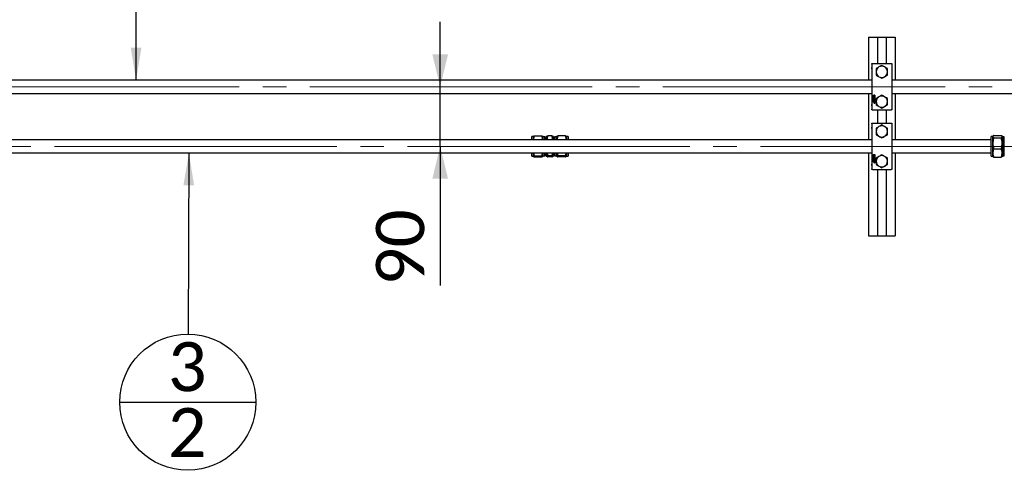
# Paper-space layout 'Sheet1' of a CAD drawing. Header units: millimetres. Extents: x 0 to 23548, y 0 to 16632.
# Tile 124 of 143: x 12344 to 13832, y 14023 to 14703. Entities that reach past the tile are written whole.
import ezdxf

# ---------------------------------------------------------------- set-up
doc = ezdxf.new("R2010")
doc.units = ezdxf.units.MM
doc.linetypes.add('SLD-Mista-longa', pattern=[19.05, 15.24, -1.27, 1.27, -1.27])
doc.linetypes.add('SLD-Sólida', pattern=[0])
doc.layers.add('DETALHAMENTO', color=8, linetype='SLD-Sólida')
doc.styles.add('SLDTEXTSTYLE2', font='CALIBRI.TTF')
doc.styles.get("Standard").update_dxf_attribs({"font": 'CALIBRI.TTF'})
doc.dimstyles.new('SLDDIMSTYLE1', dxfattribs={"dimtxt": 72.8, "dimasz": 49, "dimexe": 0, "dimexo": 0.0625, "dimgap": 18.2, "dimtad": 1, "dimdec": 0, "dimrnd": 1e-09, "dimzin": 12, "dimdsep": 46, "dimtxsty": 'SLDTEXTSTYLE2', "dimsah": 1, "dimcen": 0.09, "dimadec": 0, "dimazin": 3, "dimtfac": 1, "dimtdec": 0, "dimtofl": 0, "dimtmove": 0, "dimatfit": 3, "dimfxl": 0, "dimfrac": 2, "dimtolj": 1, "dimtzin": 12, "dimarcsym": 0})
doc.dimstyles.new('SLDDIMSTYLE2', dxfattribs={"dimtxt": 72.8, "dimasz": 49, "dimexe": 0, "dimexo": 0.0625, "dimgap": 18.2, "dimtad": 1, "dimrnd": 1e-09, "dimzin": 12, "dimdsep": 46, "dimtxsty": 'SLDTEXTSTYLE2', "dimsah": 1, "dimcen": 0.09, "dimadec": 0, "dimazin": 3, "dimtfac": 1, "dimtmove": 0, "dimatfit": 0, "dimfxl": 0, "dimfrac": 2, "dimtolj": 1, "dimtzin": 12, "dimarcsym": 0})
doc.dimstyles.new('SLDDIMSTYLE3', dxfattribs={"dimtxt": 0.18, "dimasz": 49, "dimexe": 0, "dimexo": 0.0625, "dimgap": 0, "dimtad": 0, "dimtih": 1, "dimtoh": 1, "dimdec": 0, "dimrnd": 1e-09, "dimzin": 0, "dimdsep": 46, "dimtxsty": 'Standard', "dimsah": 1, "dimcen": 0.09, "dimadec": 0, "dimazin": 0, "dimtfac": 49, "dimtdec": 0, "dimtofl": 0, "dimtmove": 0, "dimatfit": 3, "dimfxl": 0, "dimfrac": 2, "dimtolj": 1, "dimtzin": 0, "dimarcsym": 0})

# ---------------------------------------------------------------- blocks, each defined once
blk = doc.blocks.new('_D')
at = {"layer": 'DETALHAMENTO', "ltscale": 28}
for p, q in [((9666.2, 14629.7), (9666.2, 15015.7)), ((16302.7, 14629.7), (16302.7, 15015.7)), ((16302.7, 14987.7), (9666.2, 14987.7))]:
    blk.add_line(p, q, dxfattribs=at)
for points in [[(9666.2, 14987.7), (9715.2, 14975.8), (9715.2, 14999.6)], [(16302.7, 14987.7), (16253.7, 14999.6), (16253.7, 14975.8)]]:
    blk.add_solid(points, dxfattribs=at)
at = {"layer": 'DETALHAMENTO', "ltscale": 28, "insert": (12885.9, 15084.8), "char_height": 72.8, "attachment_point": 1, "style": 'SLDTEXTSTYLE2'}
blk.add_mtext('6637', dxfattribs=at)
blk = doc.blocks.new('_D_5')
at = {"layer": 'DETALHAMENTO', "ltscale": 28}
for p, q in [((12979.8, 14601.7), (12979.8, 14699.7)), ((12979.8, 14511.7), (12979.8, 14601.7)), ((12979.8, 14511.7), (12979.8, 14301.6))]:
    blk.add_line(p, q, dxfattribs=at)
for points in [[(12979.8, 14601.7), (12991.7, 14650.7), (12967.9, 14650.7)], [(12979.8, 14511.7), (12967.9, 14462.7), (12991.7, 14462.7)]]:
    blk.add_solid(points, dxfattribs=at)
at = {"layer": 'DETALHAMENTO', "ltscale": 28, "insert": (12882.8, 14301.6), "char_height": 72.8, "attachment_point": 1, "rotation": 90, "style": 'SLDTEXTSTYLE2'}
blk.add_mtext('90', dxfattribs=at)
blk = doc.blocks.new('SW_NOTE_0')
at = {"layer": 'DETALHAMENTO', "color": 0, "ltscale": 28}
blk.add_line((-103.3, -102.8), (102.3, -102.8), dxfattribs=at)
blk.add_circle((-0.5, -102.8), 102.8, dxfattribs=at)
at = {"layer": 'DETALHAMENTO', "color": 0, "ltscale": 28, "char_height": 74.1, "attachment_point": 2, "style": 'SLDTEXTSTYLE2'}
for s, insert in [('3', (-1.2, -12.1)), ('2', (-1.2, -111.6))]:
    blk.add_mtext(s, dxfattribs=dict(at, insert=insert))

psp = doc.layouts.new('Sheet1')

# ---------------------------------------------------------------- linework, layer by layer
at = {"color": 7, "linetype": 'SLD-Sólida', "lineweight": 25, "ltscale": 28}
for p, q in [((13627.176, 14676.684), (13627.176, 14611.684)), ((13627.176, 14676.684), (13640.676, 14676.684)), ((13640.676, 14676.684), (13640.676, 14636.684)), ((13640.676, 14676.684), (13653.676, 14676.684)), ((13653.676, 14676.684), (13667.176, 14676.684)), ((13653.676, 14676.684), (13653.676, 14636.684)), ((13667.176, 14676.684), (13667.176, 14611.684)), ((13631.926, 14628.684), (13631.926, 14574.684)), ((13632.176, 14636.684), (13633.276, 14636.684)), ((13632.176, 14635.584), (13632.176, 14636.684)), ((13632.176, 14635.584), (13632.176, 14567.784)), ((13633.276, 14636.684), (13661.076, 14636.684)), ((13661.076, 14636.684), (13662.176, 14636.684)), ((13662.176, 14636.684), (13662.176, 14635.584)), ((13662.176, 14635.584), (13662.176, 14567.784)), ((13662.426, 14628.684), (13662.426, 14574.684)), ((13631.926, 14611.684), (12116.926, 14611.684)), ((15222.426, 14611.684), (13662.426, 14611.684)), ((12116.926, 14591.684), (13631.926, 14591.684)), ((13627.176, 14591.684), (13627.176, 14521.684)), ((13634.176, 14589.184), (13636.802, 14589.184)), ((13634.176, 14578.184), (13634.176, 14589.184)), ((13634.424, 14588.936), (13634.424, 14586.635)), ((13634.672, 14588.936), (13634.424, 14588.936)), ((13634.424, 14586.635), (13635.365, 14586.635)), ((13634.424, 14586.387), (13634.424, 14578.431)), ((13636.554, 14586.387), (13634.424, 14586.387)), ((13634.529, 14585.333), (13634.529, 14585.951)), ((13634.531, 14581.395), (13634.531, 14582.112)), ((13634.563, 14584.143), (13634.563, 14584.481)), ((13634.563, 14584.481), (13635.345, 14584.481)), ((13635.345, 14584.143), (13634.563, 14584.143)), ((13634.563, 14584.005), (13635.598, 14583.454)), ((13634.563, 14583.644), (13634.563, 14584.005)), ((13634.737, 14583.551), (13634.563, 14583.644)), ((13635.598, 14582.966), (13634.563, 14582.416)), ((13634.563, 14582.777), (13634.737, 14582.87)), ((13634.563, 14582.416), (13634.563, 14582.777)), ((13634.672, 14586.883), (13634.672, 14588.936)), ((13635.117, 14586.883), (13634.672, 14586.883)), ((13634.737, 14582.87), (13634.737, 14583.551)), ((13634.785, 14581.992), (13634.785, 14581.516)), ((13634.798, 14585.906), (13634.798, 14585.377)), ((13634.851, 14582.432), (13635.598, 14582.432)), ((13634.869, 14586.02), (13634.864, 14586.02)), ((13634.869, 14586.276), (13634.869, 14586.02)), ((13635.598, 14582.094), (13634.888, 14582.094)), ((13634.935, 14585.373), (13634.95, 14585.952)), ((13634.962, 14583.433), (13634.962, 14582.988)), ((13635.372, 14583.21), (13634.962, 14583.433)), ((13634.962, 14582.988), (13635.372, 14583.21)), ((13635.117, 14588.936), (13635.117, 14588.349)), ((13635.365, 14588.936), (13635.117, 14588.936)), ((13635.117, 14587.222), (13635.117, 14586.883)), ((13635.194, 14585.908), (13635.18, 14585.325)), ((13635.258, 14585.01), (13635.259, 14585.268)), ((13635.327, 14585.383), (13635.327, 14585.912)), ((13635.345, 14584.939), (13635.598, 14584.939)), ((13635.345, 14584.481), (13635.345, 14584.939)), ((13635.345, 14583.684), (13635.345, 14584.143)), ((13635.598, 14583.684), (13635.345, 14583.684)), ((13635.365, 14588.192), (13635.365, 14588.936)), ((13635.365, 14586.635), (13635.365, 14587.379)), ((13635.598, 14584.939), (13635.598, 14583.684)), ((13635.598, 14583.454), (13635.598, 14582.966)), ((13635.598, 14582.432), (13635.598, 14582.094)), ((13635.6, 14585.954), (13635.6, 14585.335)), ((13635.613, 14588.936), (13635.613, 14588.192)), ((13636.554, 14588.936), (13635.613, 14588.936)), ((13635.613, 14587.379), (13635.613, 14586.635)), ((13635.613, 14586.635), (13635.861, 14586.635)), ((13635.861, 14588.688), (13636.306, 14588.688)), ((13635.861, 14588.349), (13635.861, 14588.688)), ((13635.861, 14586.635), (13635.861, 14587.222)), ((13636.306, 14588.688), (13636.306, 14586.635)), ((13636.306, 14586.635), (13636.554, 14586.635)), ((13636.554, 14586.635), (13636.554, 14588.936)), ((13636.554, 14578.431), (13636.554, 14586.387)), ((13636.802, 14589.184), (13636.802, 14578.184)), ((13662.426, 14591.684), (15222.426, 14591.684)), ((13667.176, 14591.684), (13667.176, 14521.684)), ((13632.176, 14566.684), (13632.176, 14567.784)), ((13636.802, 14578.184), (13634.176, 14578.184)), ((13634.424, 14578.431), (13636.554, 14578.431)), ((13634.563, 14580.622), (13634.563, 14580.957)), ((13634.563, 14580.957), (13635.598, 14580.957)), ((13634.916, 14580.622), (13634.563, 14580.622)), ((13634.563, 14579.727), (13635.598, 14579.727)), ((13634.563, 14579.392), (13634.563, 14579.727)), ((13634.916, 14579.392), (13634.563, 14579.392)), ((13635.598, 14581.075), (13634.851, 14581.075)), ((13634.888, 14581.413), (13635.598, 14581.413)), ((13634.916, 14579.864), (13634.916, 14580.622)), ((13635.168, 14579.864), (13634.916, 14579.864)), ((13634.916, 14578.634), (13634.916, 14579.392)), ((13635.168, 14578.634), (13634.916, 14578.634)), ((13635.345, 14580.622), (13635.168, 14580.622)), ((13635.168, 14580.622), (13635.168, 14579.864)), ((13635.345, 14579.392), (13635.168, 14579.392)), ((13635.168, 14579.392), (13635.168, 14578.634)), ((13635.345, 14579.826), (13635.345, 14580.622)), ((13635.598, 14579.826), (13635.345, 14579.826)), ((13635.345, 14578.596), (13635.345, 14579.392)), ((13635.598, 14578.596), (13635.345, 14578.596)), ((13635.598, 14581.413), (13635.598, 14581.075)), ((13635.598, 14580.957), (13635.598, 14579.826)), ((13635.598, 14579.727), (13635.598, 14578.596)), ((13635.704, 14577.432), (13636.421, 14577.432)), ((13635.704, 14577.291), (13635.704, 14577.432)), ((13636.037, 14577.291), (13635.704, 14577.291)), ((13635.704, 14577.104), (13636.037, 14577.291)), ((13635.98, 14577.118), (13635.704, 14576.94)), ((13635.704, 14576.94), (13635.704, 14577.104)), ((13636.069, 14577.291), (13636.069, 14577.258)), ((13636.304, 14577.291), (13636.069, 14577.291)), ((13636.302, 14577.203), (13636.303, 14577.221)), ((13636.303, 14577.221), (13636.304, 14577.24)), ((13636.304, 14577.24), (13636.304, 14577.291)), ((13636.421, 14577.432), (13636.421, 14577.196)), ((13662.176, 14567.784), (13662.176, 14566.684)), ((13633.276, 14566.684), (13632.176, 14566.684)), ((13633.276, 14566.684), (13661.076, 14566.684)), ((13640.676, 14566.684), (13640.676, 14546.684)), ((13653.676, 14566.684), (13653.676, 14546.684)), ((13662.176, 14566.684), (13661.076, 14566.684)), ((13631.926, 14538.684), (13631.926, 14484.684)), ((13632.176, 14546.684), (13633.276, 14546.684)), ((13632.176, 14545.584), (13632.176, 14546.684)), ((13632.176, 14545.584), (13632.176, 14477.784)), ((13633.276, 14546.684), (13661.076, 14546.684)), ((13661.076, 14546.684), (13662.176, 14546.684)), ((13662.176, 14546.684), (13662.176, 14545.584)), ((13662.176, 14545.584), (13662.176, 14477.784)), ((13662.426, 14538.684), (13662.426, 14484.684)), ((13120.701, 14526.684), (13118.076, 14526.684)), ((13118.076, 14525.34), (13118.076, 14526.684)), ((13118.076, 14521.684), (13118.076, 14525.34)), ((13120.701, 14521.684), (13120.701, 14526.684)), ((13122.041, 14527.453), (13133.361, 14527.453)), ((13135.576, 14526.684), (13134.701, 14526.684)), ((13134.701, 14526.684), (13134.701, 14521.684)), ((13135.576, 14525.34), (13135.576, 14526.684)), ((13137.971, 14525.971), (13135.576, 14525.971)), ((13135.576, 14521.684), (13135.576, 14525.34)), ((13138.726, 14525.215), (13137.971, 14525.971)), ((13137.971, 14524.692), (13137.971, 14525.971)), ((13137.971, 14521.684), (13137.971, 14524.692)), ((13140.076, 14525.215), (13138.726, 14525.215)), ((13138.726, 14524.004), (13138.726, 14525.215)), ((13138.726, 14521.684), (13138.726, 14524.004)), ((13141.176, 14526.684), (13140.076, 14526.684)), ((13140.076, 14521.684), (13140.076, 14526.684)), ((13141.176, 14526.684), (13141.176, 14521.684)), ((13148.636, 14527.453), (13142.516, 14527.453)), ((13151.076, 14526.684), (13149.976, 14526.684)), ((13149.976, 14521.684), (13149.976, 14526.684)), ((13151.076, 14526.684), (13151.076, 14521.684)), ((13152.426, 14525.215), (13151.076, 14525.215)), ((13153.182, 14525.971), (13152.426, 14525.215)), ((13152.426, 14525.215), (13152.426, 14521.684)), ((13155.576, 14525.971), (13153.182, 14525.971)), ((13153.182, 14525.971), (13153.182, 14521.684)), ((13156.451, 14526.684), (13155.576, 14526.684)), ((13155.576, 14526.684), (13155.576, 14521.684)), ((13156.451, 14521.684), (13156.451, 14526.684)), ((13169.111, 14527.453), (13157.791, 14527.453)), ((13173.076, 14526.684), (13170.451, 14526.684)), ((13170.451, 14526.684), (13170.451, 14521.684)), ((13173.076, 14526.684), (13173.076, 14521.684)), ((13815.033, 14526.684), (13812.408, 14526.684)), ((13812.408, 14496.684), (13812.408, 14526.684)), ((13815.234, 14527.032), (13815.033, 14526.684)), ((13815.033, 14526.343), (13815.033, 14526.684)), ((13815.033, 14516.26), (13815.033, 14526.343)), ((13816.373, 14528.178), (13827.693, 14528.178)), ((13816.373, 14524.508), (13827.693, 14524.508)), ((13829.033, 14526.684), (13828.832, 14527.032)), ((13829.908, 14526.684), (13829.033, 14526.684)), ((13829.033, 14526.684), (13829.033, 14526.343)), ((13829.033, 14526.343), (13829.033, 14516.26)), ((13829.908, 14496.684), (13829.908, 14526.684)), ((13832.302, 14525.971), (13829.908, 14525.971)), ((13832.302, 14497.396), (13832.302, 14525.971)), ((13631.926, 14521.684), (12116.926, 14521.684)), ((13812.408, 14521.684), (13662.426, 14521.684)), ((13815.033, 14501.601), (13815.033, 14516.26)), ((13816.373, 14508.013), (13827.693, 14508.013)), ((13829.033, 14516.26), (13829.033, 14501.601)), ((12116.926, 14501.684), (13631.926, 14501.684)), ((13118.076, 14496.684), (13118.076, 14501.684)), ((13118.076, 14496.684), (13120.701, 14496.684)), ((13120.701, 14496.754), (13120.701, 14501.684)), ((13122.041, 14497.594), (13133.361, 14497.594)), ((13122.041, 14495.914), (13133.361, 14495.914)), ((13134.701, 14501.684), (13134.701, 14496.754)), ((13134.701, 14496.684), (13135.576, 14496.684)), ((13135.576, 14496.684), (13135.576, 14501.684)), ((13135.576, 14497.396), (13137.971, 14497.396)), ((13137.971, 14497.396), (13137.971, 14501.684)), ((13137.971, 14497.396), (13138.726, 14498.152)), ((13138.726, 14498.152), (13138.726, 14501.684)), ((13138.726, 14498.152), (13140.076, 14498.152)), ((13140.076, 14496.684), (13140.076, 14501.684)), ((13140.076, 14496.684), (13141.176, 14496.684)), ((13141.176, 14501.684), (13141.176, 14496.754)), ((13141.176, 14496.754), (13141.176, 14496.684)), ((13148.636, 14497.594), (13142.516, 14497.594)), ((13148.636, 14495.914), (13142.516, 14495.914)), ((13149.976, 14496.754), (13149.976, 14501.684)), ((13149.976, 14496.684), (13151.076, 14496.684)), ((13151.076, 14501.684), (13151.076, 14496.684)), ((13151.076, 14498.152), (13152.426, 14498.152)), ((13152.426, 14501.684), (13152.426, 14498.152)), ((13152.426, 14498.152), (13153.182, 14497.396)), ((13153.182, 14501.684), (13153.182, 14497.396)), ((13153.182, 14497.396), (13155.576, 14497.396)), ((13155.576, 14501.684), (13155.576, 14496.684)), ((13155.576, 14496.684), (13156.451, 14496.684)), ((13156.451, 14496.754), (13156.451, 14501.684)), ((13169.111, 14497.594), (13157.791, 14497.594)), ((13169.111, 14495.914), (13157.791, 14495.914)), ((13170.451, 14501.684), (13170.451, 14496.754)), ((13170.451, 14496.684), (13173.076, 14496.684)), ((13173.076, 14501.684), (13173.076, 14496.684)), ((13627.176, 14501.684), (13627.176, 14376.684)), ((13634.176, 14499.184), (13636.802, 14499.184)), ((13634.176, 14488.184), (13634.176, 14499.184)), ((13634.424, 14498.936), (13634.424, 14496.635)), ((13634.672, 14498.936), (13634.424, 14498.936)), ((13634.424, 14496.635), (13635.365, 14496.635)), ((13636.554, 14496.387), (13634.424, 14496.387)), ((13634.424, 14496.387), (13634.424, 14488.431)), ((13634.529, 14495.333), (13634.529, 14495.951)), ((13634.563, 14494.481), (13635.345, 14494.481)), ((13634.563, 14494.143), (13634.563, 14494.481)), ((13635.345, 14494.143), (13634.563, 14494.143)), ((13634.563, 14493.644), (13634.563, 14494.005)), ((13634.563, 14494.005), (13635.598, 14493.454)), ((13634.737, 14493.551), (13634.563, 14493.644)), ((13635.598, 14492.966), (13634.563, 14492.416)), ((13634.563, 14492.777), (13634.737, 14492.87)), ((13634.563, 14492.416), (13634.563, 14492.777)), ((13634.672, 14496.883), (13634.672, 14498.936)), ((13635.117, 14496.883), (13634.672, 14496.883)), ((13634.737, 14492.87), (13634.737, 14493.551)), ((13634.798, 14495.906), (13634.798, 14495.377)), ((13634.869, 14496.02), (13634.864, 14496.02)), ((13634.869, 14496.276), (13634.869, 14496.02)), ((13634.935, 14495.373), (13634.95, 14495.952)), ((13634.962, 14493.433), (13634.962, 14492.988)), ((13635.372, 14493.21), (13634.962, 14493.433)), ((13634.962, 14492.988), (13635.372, 14493.21)), ((13635.365, 14498.936), (13635.117, 14498.936)), ((13635.117, 14498.936), (13635.117, 14498.349)), ((13635.117, 14497.222), (13635.117, 14496.883)), ((13635.194, 14495.908), (13635.18, 14495.325)), ((13635.258, 14495.01), (13635.259, 14495.268)), ((13635.327, 14495.383), (13635.327, 14495.912)), ((13635.345, 14494.939), (13635.598, 14494.939)), ((13635.345, 14494.481), (13635.345, 14494.939)), ((13635.345, 14493.684), (13635.345, 14494.143)), ((13635.598, 14493.684), (13635.345, 14493.684)), ((13635.365, 14498.192), (13635.365, 14498.936)), ((13635.365, 14496.635), (13635.365, 14497.379)), ((13635.598, 14494.939), (13635.598, 14493.684)), ((13635.598, 14493.454), (13635.598, 14492.966)), ((13635.6, 14495.954), (13635.6, 14495.335)), ((13635.613, 14498.936), (13635.613, 14498.192)), ((13636.554, 14498.936), (13635.613, 14498.936)), ((13635.613, 14497.379), (13635.613, 14496.635)), ((13635.613, 14496.635), (13635.861, 14496.635)), ((13635.861, 14498.688), (13636.306, 14498.688)), ((13635.861, 14498.349), (13635.861, 14498.688)), ((13635.861, 14496.635), (13635.861, 14497.222)), ((13636.306, 14498.688), (13636.306, 14496.635)), ((13636.306, 14496.635), (13636.554, 14496.635)), ((13636.554, 14496.635), (13636.554, 14498.936)), ((13636.554, 14488.431), (13636.554, 14496.387)), ((13636.802, 14499.184), (13636.802, 14488.184)), ((13662.426, 14501.684), (13812.408, 14501.684)), ((13667.176, 14501.684), (13667.176, 14376.684)), ((13812.408, 14496.684), (13815.033, 14496.684)), ((13815.033, 14496.684), (13815.033, 14501.601)), ((13815.033, 14496.684), (13815.234, 14496.335)), ((13816.373, 14495.189), (13827.693, 14495.189)), ((13828.832, 14496.335), (13829.033, 14496.684)), ((13829.033, 14501.601), (13829.033, 14496.684)), ((13829.033, 14496.684), (13829.908, 14496.684)), ((13829.908, 14497.396), (13832.302, 14497.396)), ((13632.176, 14476.684), (13632.176, 14477.784)), ((13636.802, 14488.184), (13634.176, 14488.184)), ((13634.424, 14488.431), (13636.554, 14488.431)), ((13634.531, 14491.395), (13634.531, 14492.112)), ((13634.563, 14490.957), (13635.598, 14490.957)), ((13634.563, 14490.622), (13634.563, 14490.957)), ((13634.916, 14490.622), (13634.563, 14490.622)), ((13634.563, 14489.392), (13634.563, 14489.727)), ((13634.563, 14489.727), (13635.598, 14489.727)), ((13634.916, 14489.392), (13634.563, 14489.392)), ((13634.785, 14491.992), (13634.785, 14491.516)), ((13634.851, 14492.432), (13635.598, 14492.432)), ((13635.598, 14491.075), (13634.851, 14491.075)), ((13635.598, 14492.094), (13634.888, 14492.094)), ((13634.888, 14491.413), (13635.598, 14491.413)), ((13634.916, 14489.864), (13634.916, 14490.622)), ((13635.168, 14489.864), (13634.916, 14489.864)), ((13634.916, 14488.634), (13634.916, 14489.392)), ((13635.168, 14488.634), (13634.916, 14488.634)), ((13635.345, 14490.622), (13635.168, 14490.622)), ((13635.168, 14490.622), (13635.168, 14489.864)), ((13635.345, 14489.392), (13635.168, 14489.392)), ((13635.168, 14489.392), (13635.168, 14488.634)), ((13635.345, 14489.826), (13635.345, 14490.622)), ((13635.598, 14489.826), (13635.345, 14489.826)), ((13635.345, 14488.596), (13635.345, 14489.392)), ((13635.598, 14488.596), (13635.345, 14488.596)), ((13635.598, 14492.432), (13635.598, 14492.094)), ((13635.598, 14491.413), (13635.598, 14491.075)), ((13635.598, 14490.957), (13635.598, 14489.826)), ((13635.598, 14489.727), (13635.598, 14488.596)), ((13635.704, 14487.432), (13636.421, 14487.432)), ((13635.704, 14487.291), (13635.704, 14487.432)), ((13636.037, 14487.291), (13635.704, 14487.291)), ((13635.704, 14487.104), (13636.037, 14487.291)), ((13635.98, 14487.118), (13635.704, 14486.94)), ((13635.704, 14486.94), (13635.704, 14487.104)), ((13636.304, 14487.291), (13636.069, 14487.291)), ((13636.069, 14487.291), (13636.069, 14487.258)), ((13636.302, 14487.203), (13636.303, 14487.221)), ((13636.303, 14487.221), (13636.304, 14487.24)), ((13636.304, 14487.24), (13636.304, 14487.291)), ((13636.421, 14487.432), (13636.421, 14487.196)), ((13662.176, 14477.784), (13662.176, 14476.684)), ((13633.276, 14476.684), (13632.176, 14476.684)), ((13633.276, 14476.684), (13661.076, 14476.684)), ((13640.676, 14476.684), (13640.676, 14376.684)), ((13653.676, 14476.684), (13653.676, 14376.684)), ((13662.176, 14476.684), (13661.076, 14476.684)), ((13627.176, 14376.684), (13640.676, 14376.684)), ((13640.676, 14376.684), (13653.676, 14376.684)), ((13653.676, 14376.684), (13667.176, 14376.684))]:
    psp.add_line(p, q, dxfattribs=at)
at = {"color": 7, "linetype": 'SLD-Sólida', "lineweight": 25, "ltscale": 28, "flags": 128}
for points in [[(13631.926, 14628.684), (13632.08, 14630.244), (13632.176, 14630.668)], [(13662.176, 14630.668), (13662.273, 14630.244), (13662.426, 14628.684)], [(13632.176, 14572.699), (13632.08, 14573.123), (13631.926, 14574.684)], [(13662.426, 14574.684), (13662.273, 14573.123), (13662.176, 14572.699)], [(13631.926, 14538.684), (13632.08, 14540.244), (13632.176, 14540.668)], [(13662.176, 14540.668), (13662.273, 14540.244), (13662.426, 14538.684)], [(13632.176, 14482.699), (13632.08, 14483.123), (13631.926, 14484.684)], [(13662.426, 14484.684), (13662.273, 14483.123), (13662.176, 14482.699)]]:
    psp.add_lwpolyline(points, dxfattribs=at)
at = {"color": 7, "linetype": 'SLD-Sólida', "lineweight": 25, "ltscale": 784}
for centre, radius in [((13636.072, 14577.219), 0.662), ((13636.072, 14577.219), 0.512), ((13636.072, 14487.219), 0.662), ((13636.072, 14487.219), 0.512)]:
    psp.add_circle(centre, radius, dxfattribs=at)
for centre, radius, start, end in [((13633.276, 14635.584), 1.1, 90, 180), ((13647.176, 14624.184), 8.5, 120, 180), ((13647.176, 14624.184), 8.5, 60, 120), ((13647.176, 14624.184), 8.5, 0, 60), ((13661.076, 14635.584), 1.1, 0, 90), ((13647.176, 14624.184), 8.5, 180, 240), ((13647.176, 14624.184), 8.5, 240, 300), ((13647.176, 14624.184), 8.5, 300, 0), ((13634.854, 14585.951), 0.325, 87.442354, 180), ((13634.854, 14585.333), 0.325, 180, 358.62108), ((13634.851, 14582.112), 0.32, 90, 180), ((13634.888, 14581.992), 0.103, 90, 180), ((13634.991, 14585.906), 0.192, 166.130564, 180), ((13634.977, 14585.377), 0.178, 180, 200.609261), ((13634.932, 14585.921), 0.132, 146.130393, 166.130564), ((13634.897, 14585.345), 0.0926, 199.557092, 230.700819), ((13635.489, 14587.786), 0.675, 123.403735, 236.596265), ((13634.879, 14585.956), 0.0685, 120.380403, 145.863842), ((13634.866, 14585.309), 0.0446, 232.085073, 317.7569), ((13634.865, 14585.975), 0.0446, 92.077762, 117.747825), ((13634.816, 14585.357), 0.114, 316.452179, 337.580349), ((13634.743, 14585.387), 0.192, 337.837823, 355.825082), ((13635.275, 14585.954), 0.325, 0, 180.240334), ((13635.489, 14587.786), 0.425, 106.944991, 253.055009), ((13635.414, 14585.903), 0.22, 170.244083, 178.62108), ((13635.358, 14585.91), 0.165, 155.270004, 169.33327), ((13635.293, 14585.94), 0.0926, 131.394865, 155.270004), ((13635.262, 14585.976), 0.0446, 88.101265, 132.703226), ((13635.275, 14585.335), 0.325, 267.095722, 0), ((13635.259, 14585.312), 0.0446, 270, 304.26094), ((13635.263, 14585.976), 0.0446, 36.983378, 89.621535), ((13635.243, 14585.337), 0.0737, 303.70825, 334.845817), ((13635.21, 14585.932), 0.114, 14.212364, 38.840416), ((13635.193, 14585.368), 0.132, 331.904623, 349.117807), ((13635.149, 14585.912), 0.178, 0, 15.51368), ((13635.135, 14585.383), 0.192, 348.01599, 0), ((13635.489, 14587.786), 0.425, 286.944991, 73.055009), ((13635.489, 14587.786), 0.675, 303.408819, 56.591181), ((13647.176, 14579.184), 8.5, 120, 180), ((13647.176, 14579.184), 8.5, 60, 120), ((13647.176, 14579.184), 8.5, 0, 60), ((13633.276, 14567.784), 1.1, 180, 270), ((13634.851, 14581.395), 0.32, 180, 270), ((13634.888, 14581.516), 0.103, 180, 270), ((13636.184, 14577.157), 0.207, 190.983532, 240.424809), ((13636.301, 14577.251), 0.231, 178.183198, 211.821737), ((13636.188, 14577.166), 0.216, 240.518985, 270.755451), ((13636.185, 14577.193), 0.103, 218.494645, 267.809667), ((13636.193, 14577.253), 0.163, 265.836161, 283.051444), ((13636.206, 14577.153), 0.204, 265.661075, 312.750966), ((13636.212, 14577.173), 0.0814, 282.322868, 333.909766), ((13636.104, 14577.219), 0.199, 335.834587, 355.349774), ((13636.202, 14577.161), 0.214, 312.153775, 343.203536), ((13636.067, 14577.2), 0.354, 343.554685, 359.36923), ((13647.176, 14579.184), 8.5, 180, 240), ((13647.176, 14579.184), 8.5, 240, 300), ((13647.176, 14579.184), 8.5, 300, 0), ((13661.076, 14567.784), 1.1, 270, 0), ((13633.276, 14545.584), 1.1, 90, 180), ((13647.176, 14534.184), 8.5, 120, 180), ((13647.176, 14534.184), 8.5, 60, 120), ((13647.176, 14534.184), 8.5, 0, 60), ((13661.076, 14545.584), 1.1, 0, 90), ((13647.176, 14534.184), 8.5, 180, 240), ((13647.176, 14534.184), 8.5, 240, 300), ((13647.176, 14534.184), 8.5, 300, 0), ((13634.854, 14495.951), 0.325, 87.442354, 180), ((13634.854, 14495.333), 0.325, 180, 358.62108), ((13634.991, 14495.906), 0.192, 166.130564, 180), ((13634.977, 14495.377), 0.178, 180, 200.609261), ((13634.932, 14495.921), 0.132, 146.130393, 166.130564), ((13634.897, 14495.345), 0.0926, 199.557092, 230.700819), ((13635.489, 14497.786), 0.675, 123.403735, 236.596265), ((13634.879, 14495.956), 0.0685, 120.380403, 145.863842), ((13634.866, 14495.309), 0.0446, 232.085073, 317.7569), ((13634.865, 14495.975), 0.0446, 92.077762, 117.747825), ((13634.816, 14495.357), 0.114, 316.452179, 337.580349), ((13634.743, 14495.387), 0.192, 337.837823, 355.825082), ((13635.275, 14495.954), 0.325, 0, 180.240334), ((13635.489, 14497.786), 0.425, 106.944991, 253.055009), ((13635.414, 14495.903), 0.22, 170.244083, 178.62108), ((13635.358, 14495.91), 0.165, 155.270004, 169.33327), ((13635.293, 14495.94), 0.0926, 131.394865, 155.270004), ((13635.262, 14495.976), 0.0446, 88.101265, 132.703226), ((13635.275, 14495.335), 0.325, 267.095722, 0), ((13635.259, 14495.312), 0.0446, 270, 304.26094), ((13635.263, 14495.976), 0.0446, 36.983378, 89.621535), ((13635.243, 14495.337), 0.0737, 303.70825, 334.845817), ((13635.21, 14495.932), 0.114, 14.212364, 38.840416), ((13635.193, 14495.368), 0.132, 331.904623, 349.117807), ((13635.149, 14495.912), 0.178, 0, 15.51368), ((13635.135, 14495.383), 0.192, 348.01599, 0), ((13635.489, 14497.786), 0.425, 286.944991, 73.055009), ((13635.489, 14497.786), 0.675, 303.408819, 56.591181), ((13647.176, 14489.184), 8.5, 120, 180), ((13647.176, 14489.184), 8.5, 60, 120), ((13647.176, 14489.184), 8.5, 0, 60), ((13633.276, 14477.784), 1.1, 180, 270), ((13634.851, 14492.112), 0.32, 90, 180), ((13634.851, 14491.395), 0.32, 180, 270), ((13634.888, 14491.992), 0.102, 90, 180), ((13634.888, 14491.516), 0.103, 180, 270), ((13636.184, 14487.157), 0.207, 190.983532, 240.424809), ((13636.301, 14487.251), 0.231, 178.183198, 211.821737), ((13636.188, 14487.166), 0.216, 240.518985, 270.755451), ((13636.185, 14487.193), 0.103, 218.494645, 267.809667), ((13636.193, 14487.253), 0.163, 265.836161, 283.051444), ((13636.206, 14487.153), 0.204, 265.661075, 312.750966), ((13636.212, 14487.173), 0.0814, 282.322868, 333.909766), ((13636.104, 14487.219), 0.199, 335.834587, 355.349774), ((13636.202, 14487.161), 0.214, 312.153775, 343.203536), ((13636.067, 14487.2), 0.354, 343.554685, 359.36923), ((13647.176, 14489.184), 8.5, 180, 240), ((13647.176, 14489.184), 8.5, 240, 300), ((13647.176, 14489.184), 8.5, 300, 0), ((13661.076, 14477.784), 1.1, 270, 0)]:
    psp.add_arc(centre, radius, start, end, dxfattribs=at)
at = {"color": 7, "linetype": 'SLD-Sólida', "lineweight": 25, "ltscale": 28}
for points, knots in [([(13642.926, 14631.545), (13642.155, 14631.1), (13640.715, 14630.268), (13639.323, 14629.465), (13638.676, 14629.091)], [0, 0, 0, 0, 0.53525967, 1, 1, 1, 1]), ([(13638.676, 14629.091), (13638.676, 14628.153), (13638.676, 14626.541), (13638.676, 14624.879), (13638.676, 14624.184)], [0, 0, 0, 0, 0.58194396, 1, 1, 1, 1]), ([(13647.176, 14633.999), (13646.364, 14633.53), (13644.968, 14632.724), (13643.528, 14631.892), (13642.926, 14631.545)], [0, 0, 0, 0, 0.58194396, 1, 1, 1, 1]), ([(13651.426, 14631.545), (13650.655, 14631.99), (13649.215, 14632.821), (13647.823, 14633.625), (13647.176, 14633.999)], [0, 0, 0, 0, 0.53525967, 1, 1, 1, 1]), ([(13655.676, 14629.091), (13654.864, 14629.56), (13653.468, 14630.366), (13652.028, 14631.197), (13651.426, 14631.545)], [0, 0, 0, 0, 0.58194396, 1, 1, 1, 1]), ([(13655.676, 14624.184), (13655.676, 14625.074), (13655.676, 14626.737), (13655.676, 14628.344), (13655.676, 14629.091)], [0, 0, 0, 0, 0.53525967, 1, 1, 1, 1]), ([(13638.676, 14624.184), (13638.676, 14623.294), (13638.676, 14621.631), (13638.676, 14620.023), (13638.676, 14619.276)], [0, 0, 0, 0, 0.53525967, 1, 1, 1, 1]), ([(13638.676, 14619.276), (13639.489, 14618.807), (13640.884, 14618.001), (13642.324, 14617.17), (13642.926, 14616.822)], [0, 0, 0, 0, 0.58194396, 1, 1, 1, 1]), ([(13642.926, 14616.822), (13643.697, 14616.377), (13645.137, 14615.546), (13646.529, 14614.742), (13647.176, 14614.369)], [0, 0, 0, 0, 0.53525967, 1, 1, 1, 1]), ([(13647.176, 14614.369), (13647.989, 14614.838), (13649.384, 14615.644), (13650.824, 14616.475), (13651.426, 14616.822)], [0, 0, 0, 0, 0.58194396, 1, 1, 1, 1]), ([(13651.426, 14616.822), (13652.197, 14617.267), (13653.637, 14618.099), (13655.029, 14618.903), (13655.676, 14619.276)], [0, 0, 0, 0, 0.53525967, 1, 1, 1, 1]), ([(13655.676, 14619.276), (13655.676, 14620.214), (13655.676, 14621.826), (13655.676, 14623.489), (13655.676, 14624.184)], [0, 0, 0, 0, 0.58194396, 1, 1, 1, 1]), ([(13642.926, 14586.545), (13642.155, 14586.1), (13640.715, 14585.268), (13639.323, 14584.465), (13638.676, 14584.091)], [0, 0, 0, 0, 0.53525967, 1, 1, 1, 1]), ([(13638.676, 14584.091), (13638.676, 14583.153), (13638.676, 14581.541), (13638.676, 14579.879), (13638.676, 14579.184)], [0, 0, 0, 0, 0.58194396, 1, 1, 1, 1]), ([(13647.176, 14588.999), (13646.364, 14588.53), (13644.968, 14587.724), (13643.528, 14586.892), (13642.926, 14586.545)], [0, 0, 0, 0, 0.58194396, 1, 1, 1, 1]), ([(13651.426, 14586.545), (13650.655, 14586.99), (13649.215, 14587.821), (13647.823, 14588.625), (13647.176, 14588.999)], [0, 0, 0, 0, 0.53525967, 1, 1, 1, 1]), ([(13655.676, 14584.091), (13654.864, 14584.56), (13653.468, 14585.366), (13652.028, 14586.197), (13651.426, 14586.545)], [0, 0, 0, 0, 0.581943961, 1, 1, 1, 1]), ([(13655.676, 14579.184), (13655.676, 14580.074), (13655.676, 14581.737), (13655.676, 14583.344), (13655.676, 14584.091)], [0, 0, 0, 0, 0.53525967, 1, 1, 1, 1]), ([(13638.676, 14579.184), (13638.676, 14578.294), (13638.676, 14576.631), (13638.676, 14575.023), (13638.676, 14574.276)], [0, 0, 0, 0, 0.53525967, 1, 1, 1, 1]), ([(13638.676, 14574.276), (13639.489, 14573.807), (13640.884, 14573.001), (13642.324, 14572.17), (13642.926, 14571.822)], [0, 0, 0, 0, 0.581943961, 1, 1, 1, 1]), ([(13642.926, 14571.822), (13643.697, 14571.377), (13645.137, 14570.546), (13646.529, 14569.742), (13647.176, 14569.369)], [0, 0, 0, 0, 0.53525967, 1, 1, 1, 1]), ([(13647.176, 14569.369), (13647.989, 14569.838), (13649.384, 14570.644), (13650.824, 14571.475), (13651.426, 14571.822)], [0, 0, 0, 0, 0.58194396, 1, 1, 1, 1]), ([(13651.426, 14571.822), (13652.197, 14572.267), (13653.637, 14573.099), (13655.029, 14573.903), (13655.676, 14574.276)], [0, 0, 0, 0, 0.53525967, 1, 1, 1, 1]), ([(13655.676, 14574.276), (13655.676, 14575.214), (13655.676, 14576.826), (13655.676, 14578.489), (13655.676, 14579.184)], [0, 0, 0, 0, 0.58194396, 1, 1, 1, 1]), ([(13642.926, 14541.545), (13642.155, 14541.1), (13640.715, 14540.268), (13639.323, 14539.465), (13638.676, 14539.091)], [0, 0, 0, 0, 0.53525967, 1, 1, 1, 1]), ([(13638.676, 14539.091), (13638.676, 14538.153), (13638.676, 14536.541), (13638.676, 14534.879), (13638.676, 14534.184)], [0, 0, 0, 0, 0.58194396, 1, 1, 1, 1]), ([(13647.176, 14543.999), (13646.364, 14543.53), (13644.968, 14542.724), (13643.528, 14541.892), (13642.926, 14541.545)], [0, 0, 0, 0, 0.58194396, 1, 1, 1, 1]), ([(13651.426, 14541.545), (13650.655, 14541.99), (13649.215, 14542.821), (13647.823, 14543.625), (13647.176, 14543.999)], [0, 0, 0, 0, 0.53525967, 1, 1, 1, 1]), ([(13655.676, 14539.091), (13654.864, 14539.56), (13653.468, 14540.366), (13652.028, 14541.197), (13651.426, 14541.545)], [0, 0, 0, 0, 0.581943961, 1, 1, 1, 1]), ([(13655.676, 14534.184), (13655.676, 14535.074), (13655.676, 14536.737), (13655.676, 14538.344), (13655.676, 14539.091)], [0, 0, 0, 0, 0.53525967, 1, 1, 1, 1]), ([(13122.041, 14527.453), (13121.812, 14526.755), (13121.372, 14525.415), (13120.915, 14523.488), (13120.843, 14522.253), (13120.81, 14521.684)], [0, 0, 0, 0, 0.369069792, 0.708871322, 1, 1, 1, 1]), ([(13120.83, 14526.754), (13120.891, 14526.859), (13121.03, 14527.096), (13121.679, 14527.325), (13122.041, 14527.453)], [0, 0, 0, 0, 0.442211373, 1, 1, 1, 1]), ([(13134.563, 14521.684), (13134.503, 14522.533), (13134.365, 14524.49), (13133.724, 14526.382), (13133.361, 14527.453)], [0, 0, 0, 0, 0.4338157, 1, 1, 1, 1]), ([(13133.361, 14527.453), (13133.591, 14527.37), (13134.031, 14527.21), (13134.492, 14526.977), (13134.565, 14526.826), (13134.6, 14526.755)], [0, 0, 0, 0, 0.36368447, 0.69852775, 1, 1, 1, 1]), ([(13142.516, 14527.453), (13142.287, 14526.755), (13141.847, 14525.415), (13141.39, 14523.488), (13141.318, 14522.253), (13141.285, 14521.684)], [0, 0, 0, 0, 0.369069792, 0.708871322, 1, 1, 1, 1]), ([(13141.305, 14526.754), (13141.366, 14526.859), (13141.505, 14527.096), (13142.154, 14527.325), (13142.516, 14527.453)], [0, 0, 0, 0, 0.442211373, 1, 1, 1, 1]), ([(13149.838, 14521.684), (13149.778, 14522.533), (13149.64, 14524.49), (13148.999, 14526.382), (13148.636, 14527.453)], [0, 0, 0, 0, 0.4338157, 1, 1, 1, 1]), ([(13148.636, 14527.453), (13148.867, 14527.37), (13149.31, 14527.21), (13149.841, 14526.93), (13149.926, 14526.732), (13149.976, 14526.613)], [0, 0, 0, 0, 0.30307373, 0.58211286, 1, 1, 1, 1]), ([(13157.791, 14527.453), (13157.562, 14526.755), (13157.122, 14525.415), (13156.665, 14523.488), (13156.593, 14522.253), (13156.56, 14521.684)], [0, 0, 0, 0, 0.369069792, 0.708871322, 1, 1, 1, 1]), ([(13156.58, 14526.754), (13156.641, 14526.859), (13156.78, 14527.096), (13157.429, 14527.325), (13157.791, 14527.453)], [0, 0, 0, 0, 0.442211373, 1, 1, 1, 1]), ([(13170.313, 14521.684), (13170.253, 14522.533), (13170.115, 14524.49), (13169.474, 14526.382), (13169.111, 14527.453)], [0, 0, 0, 0, 0.4338157, 1, 1, 1, 1]), ([(13169.111, 14527.453), (13169.341, 14527.37), (13169.781, 14527.21), (13170.242, 14526.977), (13170.315, 14526.826), (13170.35, 14526.755)], [0, 0, 0, 0, 0.363684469, 0.698527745, 1, 1, 1, 1]), ([(13638.676, 14534.184), (13638.676, 14533.294), (13638.676, 14531.631), (13638.676, 14530.023), (13638.676, 14529.276)], [0, 0, 0, 0, 0.53525967, 1, 1, 1, 1]), ([(13638.676, 14529.276), (13639.489, 14528.807), (13640.884, 14528.001), (13642.324, 14527.17), (13642.926, 14526.822)], [0, 0, 0, 0, 0.58194396, 1, 1, 1, 1]), ([(13642.926, 14526.822), (13643.697, 14526.377), (13645.137, 14525.546), (13646.529, 14524.742), (13647.176, 14524.369)], [0, 0, 0, 0, 0.53525967, 1, 1, 1, 1]), ([(13647.176, 14524.369), (13647.989, 14524.838), (13649.384, 14525.644), (13650.824, 14526.475), (13651.426, 14526.822)], [0, 0, 0, 0, 0.58194396, 1, 1, 1, 1]), ([(13651.426, 14526.822), (13652.197, 14527.267), (13653.637, 14528.099), (13655.029, 14528.903), (13655.676, 14529.276)], [0, 0, 0, 0, 0.53525967, 1, 1, 1, 1]), ([(13655.676, 14529.276), (13655.676, 14530.214), (13655.676, 14531.826), (13655.676, 14533.489), (13655.676, 14534.184)], [0, 0, 0, 0, 0.58194396, 1, 1, 1, 1]), ([(13816.373, 14528.178), (13816.142, 14527.996), (13815.699, 14527.647), (13815.168, 14527.035), (13815.084, 14526.603), (13815.033, 14526.343)], [0, 0, 0, 0, 0.30307373, 0.58211286, 1, 1, 1, 1]), ([(13815.033, 14526.343), (13815.112, 14526.01), (13815.26, 14525.388), (13816.02, 14524.787), (13816.373, 14524.508)], [0, 0, 0, 0, 0.53525105, 1, 1, 1, 1]), ([(13816.373, 14524.508), (13816.142, 14523.691), (13815.699, 14522.123), (13815.168, 14519.372), (13815.084, 14517.427), (13815.033, 14516.26)], [0, 0, 0, 0, 0.30307373, 0.58211286, 1, 1, 1, 1]), ([(13829.033, 14526.343), (13828.954, 14526.676), (13828.807, 14527.298), (13828.047, 14527.899), (13827.693, 14528.178)], [0, 0, 0, 0, 0.53525105, 1, 1, 1, 1]), ([(13827.693, 14524.508), (13827.924, 14524.689), (13828.367, 14525.038), (13828.898, 14525.65), (13828.982, 14526.083), (13829.033, 14526.343)], [0, 0, 0, 0, 0.30307373, 0.58211286, 1, 1, 1, 1]), ([(13829.033, 14516.26), (13828.954, 14517.756), (13828.807, 14520.551), (13828.047, 14523.252), (13827.693, 14524.508)], [0, 0, 0, 0, 0.53525105, 1, 1, 1, 1]), ([(13815.033, 14516.26), (13815.112, 14514.765), (13815.26, 14511.97), (13816.02, 14509.269), (13816.373, 14508.013)], [0, 0, 0, 0, 0.53525105, 1, 1, 1, 1]), ([(13816.373, 14508.013), (13816.142, 14507.378), (13815.699, 14506.159), (13815.168, 14504.021), (13815.084, 14502.508), (13815.033, 14501.601)], [0, 0, 0, 0, 0.30307373, 0.58211286, 1, 1, 1, 1]), ([(13827.693, 14508.013), (13827.924, 14508.83), (13828.367, 14510.398), (13828.898, 14513.148), (13828.982, 14515.094), (13829.033, 14516.26)], [0, 0, 0, 0, 0.30307373, 0.58211286, 1, 1, 1, 1]), ([(13829.033, 14501.601), (13828.954, 14502.764), (13828.807, 14504.937), (13828.047, 14507.037), (13827.693, 14508.013)], [0, 0, 0, 0, 0.53525105, 1, 1, 1, 1]), ([(13122.041, 14497.594), (13121.81, 14497.511), (13121.367, 14497.351), (13120.836, 14497.071), (13120.752, 14496.873), (13120.701, 14496.754)], [0, 0, 0, 0, 0.303073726, 0.58211286, 1, 1, 1, 1]), ([(13120.701, 14496.754), (13120.78, 14496.602), (13120.928, 14496.317), (13121.688, 14496.042), (13122.041, 14495.914)], [0, 0, 0, 0, 0.53525105, 1, 1, 1, 1]), ([(13121.068, 14501.684), (13121.082, 14501.527), (13121.205, 14500.135), (13121.648, 14498.789), (13122.041, 14497.594)], [0, 0, 0, 0, 0.11246401, 1, 1, 1, 1]), ([(13133.361, 14497.594), (13133.598, 14498.374), (13134.008, 14499.722), (13134.253, 14501.102), (13134.357, 14501.684)], [0, 0, 0, 0, 0.578630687, 1, 1, 1, 1]), ([(13134.701, 14496.754), (13134.622, 14496.907), (13134.475, 14497.191), (13133.715, 14497.466), (13133.361, 14497.594)], [0, 0, 0, 0, 0.53525105, 1, 1, 1, 1]), ([(13133.361, 14495.914), (13133.592, 14495.997), (13134.035, 14496.157), (13134.566, 14496.437), (13134.651, 14496.636), (13134.701, 14496.754)], [0, 0, 0, 0, 0.303073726, 0.58211286, 1, 1, 1, 1]), ([(13142.516, 14497.594), (13142.285, 14497.511), (13141.842, 14497.351), (13141.311, 14497.071), (13141.227, 14496.873), (13141.176, 14496.754)], [0, 0, 0, 0, 0.303073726, 0.58211286, 1, 1, 1, 1]), ([(13141.176, 14496.754), (13141.255, 14496.602), (13141.403, 14496.317), (13142.163, 14496.042), (13142.516, 14495.914)], [0, 0, 0, 0, 0.53525105, 1, 1, 1, 1]), ([(13141.543, 14501.684), (13141.557, 14501.527), (13141.68, 14500.135), (13142.123, 14498.789), (13142.516, 14497.594)], [0, 0, 0, 0, 0.11246401, 1, 1, 1, 1]), ([(13148.636, 14497.594), (13148.873, 14498.374), (13149.283, 14499.722), (13149.528, 14501.102), (13149.632, 14501.684)], [0, 0, 0, 0, 0.57863069, 1, 1, 1, 1]), ([(13149.976, 14496.754), (13149.897, 14496.907), (13149.75, 14497.191), (13148.99, 14497.466), (13148.636, 14497.594)], [0, 0, 0, 0, 0.53525105, 1, 1, 1, 1]), ([(13148.636, 14495.914), (13148.867, 14495.997), (13149.31, 14496.157), (13149.841, 14496.437), (13149.926, 14496.636), (13149.976, 14496.754)], [0, 0, 0, 0, 0.30307373, 0.58211286, 1, 1, 1, 1]), ([(13157.791, 14497.594), (13157.56, 14497.511), (13157.117, 14497.351), (13156.586, 14497.071), (13156.502, 14496.873), (13156.451, 14496.754)], [0, 0, 0, 0, 0.30307373, 0.58211286, 1, 1, 1, 1]), ([(13156.451, 14496.754), (13156.53, 14496.602), (13156.678, 14496.317), (13157.438, 14496.042), (13157.791, 14495.914)], [0, 0, 0, 0, 0.535251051, 1, 1, 1, 1]), ([(13156.818, 14501.684), (13156.832, 14501.527), (13156.955, 14500.135), (13157.398, 14498.789), (13157.791, 14497.594)], [0, 0, 0, 0, 0.11246401, 1, 1, 1, 1]), ([(13169.111, 14497.594), (13169.348, 14498.374), (13169.758, 14499.722), (13170.003, 14501.102), (13170.107, 14501.684)], [0, 0, 0, 0, 0.57863069, 1, 1, 1, 1]), ([(13170.451, 14496.754), (13170.372, 14496.907), (13170.225, 14497.191), (13169.465, 14497.466), (13169.111, 14497.594)], [0, 0, 0, 0, 0.53525105, 1, 1, 1, 1]), ([(13169.111, 14495.914), (13169.342, 14495.997), (13169.785, 14496.157), (13170.316, 14496.437), (13170.401, 14496.636), (13170.451, 14496.754)], [0, 0, 0, 0, 0.303073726, 0.58211286, 1, 1, 1, 1]), ([(13642.926, 14496.545), (13642.155, 14496.1), (13640.715, 14495.268), (13639.323, 14494.465), (13638.676, 14494.091)], [0, 0, 0, 0, 0.53525967, 1, 1, 1, 1]), ([(13638.676, 14494.091), (13638.676, 14493.153), (13638.676, 14491.541), (13638.676, 14489.879), (13638.676, 14489.184)], [0, 0, 0, 0, 0.58194396, 1, 1, 1, 1]), ([(13647.176, 14498.999), (13646.364, 14498.53), (13644.968, 14497.724), (13643.528, 14496.892), (13642.926, 14496.545)], [0, 0, 0, 0, 0.58194396, 1, 1, 1, 1]), ([(13651.426, 14496.545), (13650.655, 14496.99), (13649.215, 14497.821), (13647.823, 14498.625), (13647.176, 14498.999)], [0, 0, 0, 0, 0.53525967, 1, 1, 1, 1]), ([(13655.676, 14494.091), (13654.864, 14494.56), (13653.468, 14495.366), (13652.028, 14496.197), (13651.426, 14496.545)], [0, 0, 0, 0, 0.58194396, 1, 1, 1, 1]), ([(13655.676, 14489.184), (13655.676, 14490.074), (13655.676, 14491.737), (13655.676, 14493.344), (13655.676, 14494.091)], [0, 0, 0, 0, 0.53525967, 1, 1, 1, 1]), ([(13815.033, 14501.601), (13815.112, 14500.438), (13815.26, 14498.265), (13816.02, 14496.165), (13816.373, 14495.189)], [0, 0, 0, 0, 0.53525105, 1, 1, 1, 1]), ([(13816.373, 14495.189), (13816.148, 14495.371), (13815.715, 14495.72), (13815.326, 14496.105), (13815.267, 14496.309), (13815.258, 14496.339)], [0, 0, 0, 0, 0.48009875, 0.92212434, 1, 1, 1, 1]), ([(13827.693, 14495.189), (13827.924, 14495.824), (13828.367, 14497.043), (13828.898, 14499.182), (13828.982, 14500.694), (13829.033, 14501.601)], [0, 0, 0, 0, 0.30307373, 0.58211286, 1, 1, 1, 1]), ([(13828.749, 14496.339), (13828.715, 14496.237), (13828.587, 14495.846), (13828.072, 14495.468), (13827.693, 14495.189)], [0, 0, 0, 0, 0.26314998, 1, 1, 1, 1]), ([(13638.676, 14489.184), (13638.676, 14488.294), (13638.676, 14486.631), (13638.676, 14485.023), (13638.676, 14484.276)], [0, 0, 0, 0, 0.53525967, 1, 1, 1, 1]), ([(13638.676, 14484.276), (13639.489, 14483.807), (13640.884, 14483.001), (13642.324, 14482.17), (13642.926, 14481.822)], [0, 0, 0, 0, 0.58194396, 1, 1, 1, 1]), ([(13642.926, 14481.822), (13643.697, 14481.377), (13645.137, 14480.546), (13646.529, 14479.742), (13647.176, 14479.369)], [0, 0, 0, 0, 0.53525967, 1, 1, 1, 1]), ([(13647.176, 14479.369), (13647.989, 14479.838), (13649.384, 14480.644), (13650.824, 14481.475), (13651.426, 14481.822)], [0, 0, 0, 0, 0.58194396, 1, 1, 1, 1]), ([(13651.426, 14481.822), (13652.197, 14482.267), (13653.637, 14483.099), (13655.029, 14483.903), (13655.676, 14484.276)], [0, 0, 0, 0, 0.53525967, 1, 1, 1, 1]), ([(13655.676, 14484.276), (13655.676, 14485.214), (13655.676, 14486.826), (13655.676, 14488.489), (13655.676, 14489.184)], [0, 0, 0, 0, 0.58194396, 1, 1, 1, 1])]:
    psp.add_open_spline(points, degree=3, knots=knots, dxfattribs=at)
at = {"layer": 'DETALHAMENTO', "linetype": 'SLD-Mista-longa', "lineweight": 18, "ltscale": 28}
for p, q in [((16410.035, 14601.684), (9666.176, 14601.684)), ((13890.408, 14511.684), (10778.408, 14511.684))]:
    psp.add_line(p, q, dxfattribs=at)

# ---------------------------------------------------------------- block references
at = {"layer": 'DETALHAMENTO', "ltscale": 28}
psp.add_blockref('SW_NOTE_0', (12598.775, 14228.248), dxfattribs=at)

# ---------------------------------------------------------------- dimensions: what is measured, and where the dimension line sits
dim = psp.add_linear_dim(base=(9666.176242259, 14987.683601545), p1=(16302.676242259, 14601.683601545), p2=(9666.176242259, 14601.683601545), dimstyle='SLDDIMSTYLE1', dxfattribs=at)
dim.commit()
dim.dimension.update_dxf_attribs({"geometry": '_D', "text_midpoint": (12984.426242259, 14987.683601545), "dimtype": 160})
dim = psp.add_linear_dim(base=(12979.826, 14601.684), p1=(16354.076, 14511.684), p2=(9666.176, 14601.684), angle=90, dimstyle='SLDDIMSTYLE2', dxfattribs=at)
dim.commit()
dim.dimension.update_dxf_attribs({"geometry": '_D_5', "text_midpoint": (12979.826, 14350.81), "dimtype": 160})

# ---------------------------------------------------------------- leaders
for points in [[(12520.31, 14611.595), (12519.531, 15125.975)], [(12600.081, 14501.684), (12598.775, 14228.248)]]:
    psp.add_leader(points, dimstyle='SLDDIMSTYLE3', dxfattribs=at)

doc.saveas('drawing.dxf')
